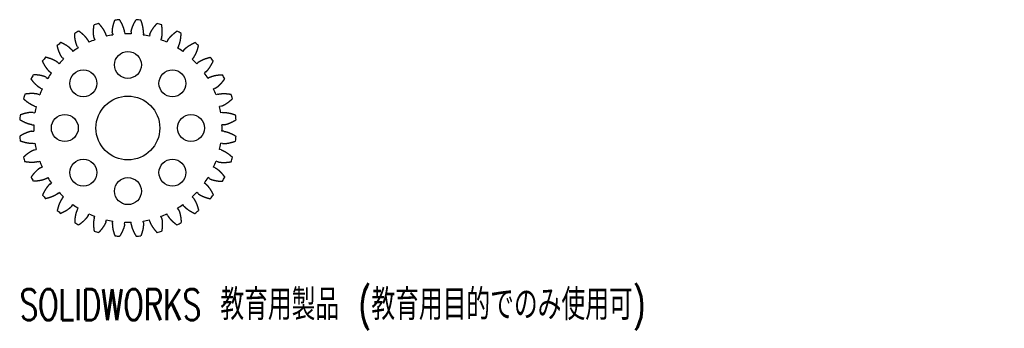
# Model space of a CAD drawing. Header units: millimetres. Extents: x -17 to 137, y -31 to 17.
import ezdxf

# ---------------------------------------------------------------- set-up
doc = ezdxf.new("R2010")
doc.units = ezdxf.units.MM
doc.styles.add('SLDTEXTSTYLE0', font='TXT', dxfattribs={"width": 0.7, "bigfont": 'bigfont'})

msp = doc.modelspace()

# ---------------------------------------------------------------- linework, layer by layer
at = {"color": 7, "linetype": 'Continuous', "lineweight": 25}
for p, q in [((-5.28, 14.08), (-5.18, 13.81)), ((-3.44, 14.64), (-3.37, 14.36)), ((-2.43, 14.84), (-2.38, 14.56)), ((-0.51, 15.03), (-0.5, 14.74)), ((0.51, 15.03), (0.5, 14.74)), ((2.43, 14.84), (2.38, 14.56)), ((3.44, 14.64), (3.37, 14.36)), ((5.28, 14.08), (5.18, 13.81)), ((-7.92, 12.78), (-7.77, 12.54)), ((-6.23, 13.69), (-6.11, 13.43)), ((6.23, 13.69), (6.11, 13.43)), ((7.92, 12.78), (7.77, 12.54)), ((-10.26, 10.99), (-10.07, 10.78)), ((-8.78, 12.21), (-8.61, 11.98)), ((8.78, 12.21), (8.61, 11.98)), ((10.26, 10.99), (10.07, 10.78)), ((-10.99, 10.26), (-10.78, 10.07)), ((10.99, 10.26), (10.78, 10.07)), ((-12.78, 7.92), (-12.54, 7.77)), ((-12.21, 8.78), (-11.98, 8.61)), ((12.21, 8.78), (11.98, 8.61)), ((12.78, 7.92), (12.54, 7.77)), ((-13.69, 6.23), (-13.43, 6.11)), ((13.69, 6.23), (13.43, 6.11)), ((-14.08, 5.28), (-13.81, 5.18)), ((14.08, 5.28), (13.81, 5.18)), ((-14.64, 3.44), (-14.36, 3.37)), ((14.64, 3.44), (14.36, 3.37)), ((-14.84, 2.43), (-14.56, 2.38)), ((14.84, 2.43), (14.56, 2.38)), ((-15.03, 0.51), (-14.74, 0.5)), ((15.03, 0.51), (14.74, 0.5)), ((-15.03, -0.51), (-14.74, -0.5)), ((15.03, -0.51), (14.74, -0.5)), ((-14.84, -2.43), (-14.56, -2.38)), ((14.84, -2.43), (14.56, -2.38)), ((-14.64, -3.44), (-14.36, -3.37)), ((14.64, -3.44), (14.36, -3.37)), ((-14.08, -5.28), (-13.81, -5.18)), ((-13.69, -6.23), (-13.43, -6.11)), ((13.69, -6.23), (13.43, -6.11)), ((14.08, -5.28), (13.81, -5.18)), ((-12.78, -7.92), (-12.54, -7.77)), ((-12.21, -8.78), (-11.98, -8.61)), ((12.21, -8.78), (11.98, -8.61)), ((12.78, -7.92), (12.54, -7.77)), ((-10.99, -10.26), (-10.78, -10.07)), ((-10.26, -10.99), (-10.07, -10.78)), ((10.26, -10.99), (10.07, -10.78)), ((10.99, -10.26), (10.78, -10.07)), ((-8.78, -12.21), (-8.61, -11.98)), ((8.78, -12.21), (8.61, -11.98)), ((-7.92, -12.78), (-7.77, -12.54)), ((-6.23, -13.69), (-6.11, -13.43)), ((-5.28, -14.08), (-5.18, -13.81)), ((5.28, -14.08), (5.18, -13.81)), ((6.23, -13.69), (6.11, -13.43)), ((7.92, -12.78), (7.77, -12.54)), ((-3.44, -14.64), (-3.37, -14.36)), ((-2.43, -14.84), (-2.38, -14.56)), ((-0.51, -15.03), (-0.5, -14.74)), ((0.51, -15.03), (0.5, -14.74)), ((2.43, -14.84), (2.38, -14.56)), ((3.44, -14.64), (3.37, -14.36))]:
    msp.add_line(p, q, dxfattribs=at)
for centre, radius in [((0, 9.88), 2.11), ((-6.98, 6.98), 2.11), ((6.98, 6.98), 2.11), ((0, 0), 5), ((-9.88, 0), 2.11), ((9.88, 0), 2.11), ((-6.98, -6.98), 2.11), ((6.98, -6.98), 2.11), ((0, -9.88), 2.11)]:
    msp.add_circle(centre, radius, dxfattribs=at)
for radius, start, end in [(17, 105.6228, 108.1272), (17, 94.3728, 96.8772), (17, 83.1228, 85.6272), (17, 71.8728, 74.3772), (17, 116.8728, 119.3772), (14.75, 99.2915, 103.2085), (14.75, 88.0415, 91.9585), (14.75, 76.7915, 80.7085), (17, 60.6228, 63.1272), (17, 128.1228, 130.6272), (14.75, 121.7915, 125.7085), (14.75, 110.5415, 114.4585), (14.75, 65.5415, 69.4585), (14.75, 54.2915, 58.2085), (17, 49.3728, 51.8772), (17, 139.3728, 141.8772), (17, 38.1228, 40.6272), (14.75, 133.0415, 136.9585), (14.75, 43.0415, 46.9585), (17, 150.6228, 153.1272), (14.75, 144.2915, 148.2085), (14.75, 31.7915, 35.7085), (17, 26.8728, 29.3772), (17, 161.8728, 164.3772), (14.75, 155.5415, 159.4585), (14.75, 20.5415, 24.4585), (17, 15.6228, 18.1272), (14.75, 166.7915, 170.7085), (14.75, 9.2915, 13.2085), (17, 173.1228, 175.6272), (17, 4.3728, 6.8772), (14.75, 178.0415, 181.9585), (14.75, 358.0415, 1.9585), (17, 184.3728, 186.8772), (17, 353.1228, 355.6272), (14.75, 189.2915, 193.2085), (14.75, 346.7915, 350.7085), (17, 195.6228, 198.1272), (17, 341.8728, 344.3772), (14.75, 200.5415, 204.4585), (14.75, 335.5415, 339.4585), (17, 206.8728, 209.3772), (17, 330.6228, 333.1272), (14.75, 211.7915, 215.7085), (14.75, 324.2915, 328.2085), (17, 218.1228, 220.6272), (14.75, 223.0415, 226.9585), (14.75, 313.0415, 316.9585), (17, 319.3728, 321.8772), (14.75, 234.2915, 238.2085), (14.75, 301.7915, 305.7085), (17, 229.3728, 231.8772), (14.75, 245.5415, 249.4585), (14.75, 290.5415, 294.4585), (17, 308.1228, 310.6272), (17, 240.6228, 243.1272), (14.75, 256.7915, 260.7085), (14.75, 268.0415, 271.9585), (14.75, 279.2915, 283.2085), (17, 296.8728, 299.3772), (17, 251.8728, 254.3772), (17, 263.1228, 265.6272), (17, 274.3728, 276.8772), (17, 285.6228, 288.1272)]:
    msp.add_arc((0, 0), radius, start, end, dxfattribs=at)
for points in [[(-5.28, 14.08), (-5.28, 14.11), (-5.3, 14.16), (-5.33, 14.27), (-5.36, 14.49), (-5.39, 14.78), (-5.4, 15.24), (-5.36, 15.65), (-5.32, 15.96), (-5.29, 16.16)], [(-3.44, 14.64), (-3.44, 14.66), (-3.46, 14.72), (-3.5, 14.83), (-3.59, 15.03), (-3.73, 15.28), (-3.98, 15.67), (-4.24, 16), (-4.44, 16.22), (-4.58, 16.37)], [(-2.43, 14.84), (-2.43, 14.87), (-2.44, 14.92), (-2.44, 15.04), (-2.43, 15.26), (-2.4, 15.55), (-2.32, 16), (-2.21, 16.4), (-2.11, 16.69), (-2.04, 16.88)], [(-0.51, 15.03), (-0.52, 15.05), (-0.52, 15.11), (-0.54, 15.22), (-0.59, 15.44), (-0.68, 15.72), (-0.85, 16.15), (-1.03, 16.51), (-1.19, 16.78), (-1.3, 16.95)], [(0.51, 15.03), (0.52, 15.05), (0.52, 15.11), (0.54, 15.22), (0.59, 15.44), (0.68, 15.72), (0.85, 16.15), (1.03, 16.51), (1.19, 16.78), (1.3, 16.95)], [(2.43, 14.84), (2.43, 14.87), (2.44, 14.92), (2.44, 15.04), (2.43, 15.26), (2.4, 15.55), (2.32, 16), (2.21, 16.4), (2.11, 16.69), (2.04, 16.88)], [(3.44, 14.64), (3.44, 14.66), (3.46, 14.72), (3.5, 14.83), (3.59, 15.03), (3.73, 15.28), (3.98, 15.67), (4.24, 16), (4.44, 16.22), (4.58, 16.37)], [(5.28, 14.08), (5.28, 14.11), (5.3, 14.16), (5.33, 14.27), (5.36, 14.49), (5.39, 14.78), (5.4, 15.24), (5.36, 15.65), (5.32, 15.96), (5.29, 16.16)], [(-7.92, 12.78), (-7.94, 12.8), (-7.96, 12.85), (-8.01, 12.96), (-8.09, 13.16), (-8.17, 13.44), (-8.27, 13.9), (-8.32, 14.31), (-8.33, 14.61), (-8.34, 14.81)], [(-6.23, 13.69), (-6.24, 13.71), (-6.27, 13.76), (-6.33, 13.86), (-6.45, 14.04), (-6.64, 14.26), (-6.96, 14.6), (-7.28, 14.86), (-7.52, 15.05), (-7.68, 15.16)], [(6.23, 13.69), (6.24, 13.71), (6.27, 13.76), (6.33, 13.86), (6.45, 14.04), (6.64, 14.26), (6.96, 14.6), (7.28, 14.86), (7.52, 15.05), (7.68, 15.16)], [(7.92, 12.78), (7.94, 12.8), (7.96, 12.85), (8.01, 12.96), (8.09, 13.16), (8.17, 13.44), (8.27, 13.9), (8.32, 14.31), (8.33, 14.61), (8.34, 14.81)], [(-10.26, 10.99), (-10.28, 11.01), (-10.32, 11.05), (-10.38, 11.15), (-10.5, 11.33), (-10.63, 11.59), (-10.82, 12.02), (-10.95, 12.41), (-11.02, 12.7), (-11.07, 12.9)], [(-8.78, 12.21), (-8.79, 12.23), (-8.83, 12.28), (-8.91, 12.36), (-9.07, 12.51), (-9.29, 12.69), (-9.68, 12.96), (-10.03, 13.16), (-10.31, 13.29), (-10.49, 13.37)], [(8.78, 12.21), (8.79, 12.23), (8.83, 12.28), (8.91, 12.36), (9.07, 12.51), (9.29, 12.69), (9.68, 12.96), (10.03, 13.16), (10.31, 13.29), (10.49, 13.37)], [(10.26, 10.99), (10.28, 11.01), (10.32, 11.05), (10.38, 11.15), (10.5, 11.33), (10.63, 11.59), (10.82, 12.02), (10.95, 12.41), (11.02, 12.7), (11.07, 12.9)], [(-10.99, 10.26), (-11.01, 10.28), (-11.05, 10.32), (-11.15, 10.38), (-11.33, 10.5), (-11.59, 10.63), (-12.02, 10.82), (-12.41, 10.95), (-12.7, 11.02), (-12.9, 11.07)], [(10.99, 10.26), (11.01, 10.28), (11.05, 10.32), (11.15, 10.38), (11.33, 10.5), (11.59, 10.63), (12.02, 10.82), (12.41, 10.95), (12.7, 11.02), (12.9, 11.07)], [(-12.21, 8.78), (-12.23, 8.79), (-12.28, 8.83), (-12.36, 8.91), (-12.51, 9.07), (-12.69, 9.29), (-12.96, 9.68), (-13.16, 10.03), (-13.29, 10.31), (-13.37, 10.49)], [(12.21, 8.78), (12.23, 8.79), (12.28, 8.83), (12.36, 8.91), (12.51, 9.07), (12.69, 9.29), (12.96, 9.68), (13.16, 10.03), (13.29, 10.31), (13.37, 10.49)], [(-12.78, 7.92), (-12.8, 7.94), (-12.85, 7.96), (-12.96, 8.01), (-13.16, 8.09), (-13.44, 8.17), (-13.9, 8.27), (-14.31, 8.32), (-14.61, 8.33), (-14.81, 8.34)], [(12.78, 7.92), (12.8, 7.94), (12.85, 7.96), (12.96, 8.01), (13.16, 8.09), (13.44, 8.17), (13.9, 8.27), (14.31, 8.32), (14.61, 8.33), (14.81, 8.34)], [(-13.69, 6.23), (-13.71, 6.24), (-13.76, 6.27), (-13.86, 6.33), (-14.04, 6.45), (-14.26, 6.64), (-14.6, 6.96), (-14.86, 7.28), (-15.05, 7.52), (-15.16, 7.68)], [(13.69, 6.23), (13.71, 6.24), (13.76, 6.27), (13.86, 6.33), (14.04, 6.45), (14.26, 6.64), (14.6, 6.96), (14.86, 7.28), (15.05, 7.52), (15.16, 7.68)], [(-14.08, 5.28), (-14.11, 5.28), (-14.16, 5.3), (-14.27, 5.33), (-14.49, 5.36), (-14.78, 5.39), (-15.24, 5.4), (-15.65, 5.36), (-15.96, 5.32), (-16.16, 5.29)], [(14.08, 5.28), (14.11, 5.28), (14.16, 5.3), (14.27, 5.33), (14.49, 5.36), (14.78, 5.39), (15.24, 5.4), (15.65, 5.36), (15.96, 5.32), (16.16, 5.29)], [(-14.64, 3.44), (-14.66, 3.44), (-14.72, 3.46), (-14.83, 3.5), (-15.03, 3.59), (-15.28, 3.73), (-15.67, 3.98), (-16, 4.24), (-16.22, 4.44), (-16.37, 4.58)], [(14.64, 3.44), (14.66, 3.44), (14.72, 3.46), (14.83, 3.5), (15.03, 3.59), (15.28, 3.73), (15.67, 3.98), (16, 4.24), (16.22, 4.44), (16.37, 4.58)], [(-14.84, 2.43), (-14.87, 2.43), (-14.92, 2.44), (-15.04, 2.44), (-15.26, 2.43), (-15.55, 2.4), (-16, 2.32), (-16.4, 2.21), (-16.69, 2.11), (-16.88, 2.04)], [(14.84, 2.43), (14.87, 2.43), (14.92, 2.44), (15.04, 2.44), (15.26, 2.43), (15.55, 2.4), (16, 2.32), (16.4, 2.21), (16.69, 2.11), (16.88, 2.04)], [(-15.03, 0.51), (-15.05, 0.52), (-15.11, 0.52), (-15.22, 0.54), (-15.44, 0.59), (-15.72, 0.68), (-16.15, 0.85), (-16.51, 1.03), (-16.78, 1.19), (-16.95, 1.3)], [(15.03, 0.51), (15.05, 0.52), (15.11, 0.52), (15.22, 0.54), (15.44, 0.59), (15.72, 0.68), (16.15, 0.85), (16.51, 1.03), (16.78, 1.19), (16.95, 1.3)], [(-15.03, -0.51), (-15.05, -0.52), (-15.11, -0.52), (-15.22, -0.54), (-15.44, -0.59), (-15.72, -0.68), (-16.15, -0.85), (-16.51, -1.03), (-16.78, -1.19), (-16.95, -1.3)], [(15.03, -0.51), (15.05, -0.52), (15.11, -0.52), (15.22, -0.54), (15.44, -0.59), (15.72, -0.68), (16.15, -0.85), (16.51, -1.03), (16.78, -1.19), (16.95, -1.3)], [(-14.84, -2.43), (-14.87, -2.43), (-14.92, -2.44), (-15.04, -2.44), (-15.26, -2.43), (-15.55, -2.4), (-16, -2.32), (-16.4, -2.21), (-16.69, -2.11), (-16.88, -2.04)], [(14.84, -2.43), (14.87, -2.43), (14.92, -2.44), (15.04, -2.44), (15.26, -2.43), (15.55, -2.4), (16, -2.32), (16.4, -2.21), (16.69, -2.11), (16.88, -2.04)], [(-14.64, -3.44), (-14.66, -3.44), (-14.72, -3.46), (-14.83, -3.5), (-15.03, -3.59), (-15.28, -3.73), (-15.67, -3.98), (-16, -4.24), (-16.22, -4.44), (-16.37, -4.58)], [(14.64, -3.44), (14.66, -3.44), (14.72, -3.46), (14.83, -3.5), (15.03, -3.59), (15.28, -3.73), (15.67, -3.98), (16, -4.24), (16.22, -4.44), (16.37, -4.58)], [(-14.08, -5.28), (-14.11, -5.28), (-14.16, -5.3), (-14.27, -5.33), (-14.49, -5.36), (-14.78, -5.39), (-15.24, -5.4), (-15.65, -5.36), (-15.96, -5.32), (-16.16, -5.29)], [(14.08, -5.28), (14.11, -5.28), (14.16, -5.3), (14.27, -5.33), (14.49, -5.36), (14.78, -5.39), (15.24, -5.4), (15.65, -5.36), (15.96, -5.32), (16.16, -5.29)], [(-13.69, -6.23), (-13.71, -6.24), (-13.76, -6.27), (-13.86, -6.33), (-14.04, -6.45), (-14.26, -6.64), (-14.6, -6.96), (-14.86, -7.28), (-15.05, -7.52), (-15.16, -7.68)], [(13.69, -6.23), (13.71, -6.24), (13.76, -6.27), (13.86, -6.33), (14.04, -6.45), (14.26, -6.64), (14.6, -6.96), (14.86, -7.28), (15.05, -7.52), (15.16, -7.68)], [(-12.78, -7.92), (-12.8, -7.94), (-12.85, -7.96), (-12.96, -8.01), (-13.16, -8.09), (-13.44, -8.17), (-13.9, -8.27), (-14.31, -8.32), (-14.61, -8.33), (-14.81, -8.34)], [(-12.21, -8.78), (-12.23, -8.79), (-12.28, -8.83), (-12.36, -8.91), (-12.51, -9.07), (-12.69, -9.29), (-12.96, -9.68), (-13.16, -10.03), (-13.29, -10.31), (-13.37, -10.49)], [(12.21, -8.78), (12.23, -8.79), (12.28, -8.83), (12.36, -8.91), (12.51, -9.07), (12.69, -9.29), (12.96, -9.68), (13.16, -10.03), (13.29, -10.31), (13.37, -10.49)], [(12.78, -7.92), (12.8, -7.94), (12.85, -7.96), (12.96, -8.01), (13.16, -8.09), (13.44, -8.17), (13.9, -8.27), (14.31, -8.32), (14.61, -8.33), (14.81, -8.34)], [(-10.99, -10.26), (-11.01, -10.28), (-11.05, -10.32), (-11.15, -10.38), (-11.33, -10.5), (-11.59, -10.63), (-12.02, -10.82), (-12.41, -10.95), (-12.7, -11.02), (-12.9, -11.07)], [(10.99, -10.26), (11.01, -10.28), (11.05, -10.32), (11.15, -10.38), (11.33, -10.5), (11.59, -10.63), (12.02, -10.82), (12.41, -10.95), (12.7, -11.02), (12.9, -11.07)], [(-10.26, -10.99), (-10.28, -11.01), (-10.32, -11.05), (-10.38, -11.15), (-10.5, -11.33), (-10.63, -11.59), (-10.82, -12.02), (-10.95, -12.41), (-11.02, -12.7), (-11.07, -12.9)], [(-8.78, -12.21), (-8.79, -12.23), (-8.83, -12.28), (-8.91, -12.36), (-9.07, -12.51), (-9.29, -12.69), (-9.68, -12.96), (-10.03, -13.16), (-10.31, -13.29), (-10.49, -13.37)], [(8.78, -12.21), (8.79, -12.23), (8.83, -12.28), (8.91, -12.36), (9.07, -12.51), (9.29, -12.69), (9.68, -12.96), (10.03, -13.16), (10.31, -13.29), (10.49, -13.37)], [(10.26, -10.99), (10.28, -11.01), (10.32, -11.05), (10.38, -11.15), (10.5, -11.33), (10.63, -11.59), (10.82, -12.02), (10.95, -12.41), (11.02, -12.7), (11.07, -12.9)], [(-7.92, -12.78), (-7.94, -12.8), (-7.96, -12.85), (-8.01, -12.96), (-8.09, -13.16), (-8.17, -13.44), (-8.27, -13.9), (-8.32, -14.31), (-8.33, -14.61), (-8.34, -14.81)], [(-6.23, -13.69), (-6.24, -13.71), (-6.27, -13.76), (-6.33, -13.86), (-6.45, -14.04), (-6.64, -14.26), (-6.96, -14.6), (-7.28, -14.86), (-7.52, -15.05), (-7.68, -15.16)], [(6.23, -13.69), (6.24, -13.71), (6.27, -13.76), (6.33, -13.86), (6.45, -14.04), (6.64, -14.26), (6.96, -14.6), (7.28, -14.86), (7.52, -15.05), (7.68, -15.16)], [(7.92, -12.78), (7.94, -12.8), (7.96, -12.85), (8.01, -12.96), (8.09, -13.16), (8.17, -13.44), (8.27, -13.9), (8.32, -14.31), (8.33, -14.61), (8.34, -14.81)], [(-5.28, -14.08), (-5.28, -14.11), (-5.3, -14.16), (-5.33, -14.27), (-5.36, -14.49), (-5.39, -14.78), (-5.4, -15.24), (-5.36, -15.65), (-5.32, -15.96), (-5.29, -16.16)], [(-3.44, -14.64), (-3.44, -14.66), (-3.46, -14.72), (-3.5, -14.83), (-3.59, -15.03), (-3.73, -15.28), (-3.98, -15.67), (-4.24, -16), (-4.44, -16.22), (-4.58, -16.37)], [(-2.43, -14.84), (-2.43, -14.87), (-2.44, -14.92), (-2.44, -15.04), (-2.43, -15.26), (-2.4, -15.55), (-2.32, -16), (-2.21, -16.4), (-2.11, -16.69), (-2.04, -16.88)], [(-0.51, -15.03), (-0.52, -15.05), (-0.52, -15.11), (-0.54, -15.22), (-0.59, -15.44), (-0.68, -15.72), (-0.85, -16.15), (-1.03, -16.51), (-1.19, -16.78), (-1.3, -16.95)], [(0.51, -15.03), (0.52, -15.05), (0.52, -15.11), (0.54, -15.22), (0.59, -15.44), (0.68, -15.72), (0.85, -16.15), (1.03, -16.51), (1.19, -16.78), (1.3, -16.95)], [(2.43, -14.84), (2.43, -14.87), (2.44, -14.92), (2.44, -15.04), (2.43, -15.26), (2.4, -15.55), (2.32, -16), (2.21, -16.4), (2.11, -16.69), (2.04, -16.88)], [(3.44, -14.64), (3.44, -14.66), (3.46, -14.72), (3.5, -14.83), (3.59, -15.03), (3.73, -15.28), (3.98, -15.67), (4.24, -16), (4.44, -16.22), (4.58, -16.37)], [(5.28, -14.08), (5.28, -14.11), (5.3, -14.16), (5.33, -14.27), (5.36, -14.49), (5.39, -14.78), (5.4, -15.24), (5.36, -15.65), (5.32, -15.96), (5.29, -16.16)]]:
    msp.add_open_spline(points, degree=4, knots=[0, 0, 0, 0, 0, 0.00140102, 0.00280203, 0.00560407, 0.01066116, 0.01571825, 0.02564874, 0.02564874, 0.02564874, 0.02564874, 0.02564874], dxfattribs=at)

# ---------------------------------------------------------------- texts
at = {"color": 7, "linetype": 'Continuous', "insert": (-16.95, -25.22), "char_height": 4.8336, "attachment_point": 1, "style": 'SLDTEXTSTYLE0'}
msp.add_mtext('SOLIDWORKS 教育用製品 (教育用目的でのみ使用可)', dxfattribs=at)

doc.saveas('drawing.dxf')
